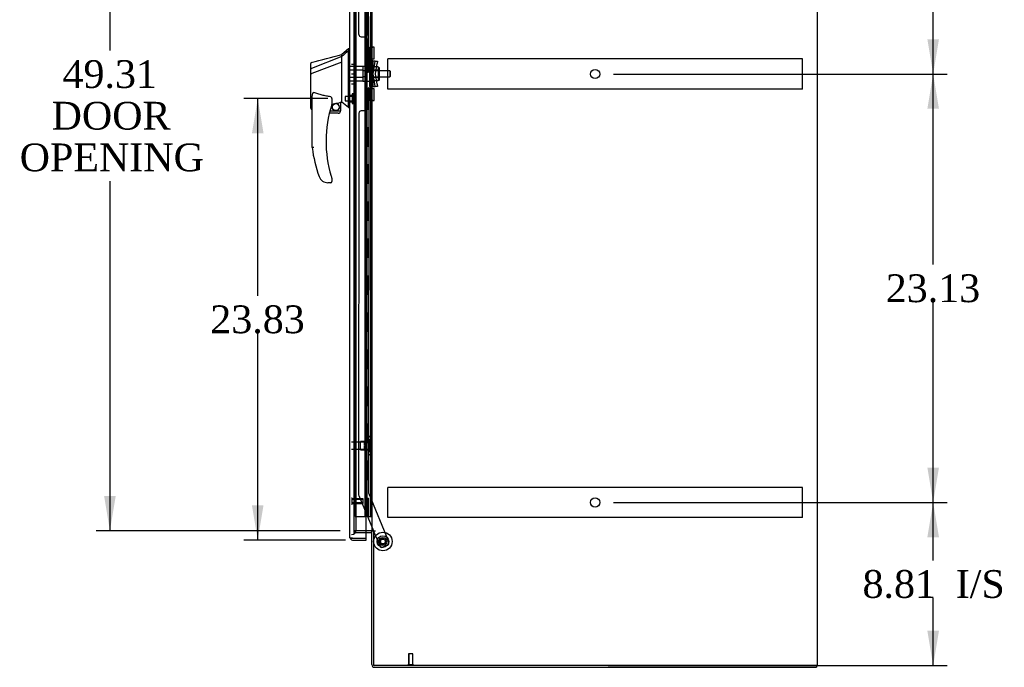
# Model space of a CAD drawing. Header units: inches. Extents: x 1 to 299, y -2 to 199.
# Tile 7 of 10: x 130 to 183, y 68 to 103. Entities that reach past the tile are written whole.
import ezdxf
from ezdxf.enums import TextEntityAlignment as Align
from ezdxf.lldxf.tags import DXFTag

# ---------------------------------------------------------------- set-up
doc = ezdxf.new("R2010")
doc.units = ezdxf.units.IN
doc.header["$MEASUREMENT"] = 0
for name, color, linetype in [('COM53964-2', 7, 'Continuous'), ('COM54746-48', 7, 'Continuous'), ('COM70220', 7, 'Continuous'), ('COM70838', 7, 'Continuous'), ('COM70839-1', 7, 'Continuous'), ('COM71199-7', 7, 'Continuous'), ('COM71209-6', 7, 'Continuous'), ('COM71210-6', 7, 'Continuous'), ('Default', 7, 'Continuous'), ('HAN13068', 7, 'Continuous'), ('HAN13068_NUT', 7, 'Continuous'), ('HAN13068_SCREW', 7, 'Continuous'), ('HAN_NUT', 7, 'Continuous'), ('NTS18147', 7, 'Continuous'), ('ROL87452', 7, 'Continuous'), ('RVT17786', 7, 'Continuous'), ('RVT19000', 7, 'Continuous'), ('SPC87322', 7, 'Continuous'), ('STD26122', 7, 'Continuous'), ('STD26258', 7, 'Continuous'), ('WAF25376', 7, 'Continuous'), ('WAM30038', 7, 'Continuous')]:
    doc.layers.add(name, color=color, linetype=linetype)
doc.styles.add('SEACAD_Times_New_Roman', font='times.ttf')
tags = doc.linetypes.add('HIDDEN2', pattern=[0.1875, 0.125, -0.0625]).pattern_tags.tags
tags[6:7] = [DXFTag(74, 4), DXFTag(75, 0), DXFTag(340, '0'), DXFTag(46, 0.0), DXFTag(50, 0.0), DXFTag(44, 0.0), DXFTag(45, 0.0)]
tags[4:5] = [DXFTag(74, 4), DXFTag(75, 0), DXFTag(340, '0'), DXFTag(46, 0.0), DXFTag(50, 0.0), DXFTag(44, 0.0), DXFTag(45, 0.0)]
doc.dimstyles.new('HAMMOND_(STH_-_300x200)', dxfattribs={"dimtxt": 1.5, "dimasz": 1.875, "dimexe": 0.75, "dimexo": 0.75, "dimgap": 0.375, "dimtad": 0, "dimtih": 1, "dimtoh": 1, "dimzin": 0, "dimdsep": 46, "dimtxsty": 'SEACAD_Times_New_Roman', "dimblk1": '_SE_FILLED', "dimblk2": '_SE_FILLED', "dimsah": 1, "dimcen": 0.75, "dimadec": 0, "dimazin": 0, "dimtfac": 0.8, "dimtofl": 0, "dimtmove": 0, "dimatfit": 3, "dimfxl": 1, "dimtolj": 1, "dimtzin": 0, "dimarcsym": 0})

# ---------------------------------------------------------------- blocks, each defined once
blk = doc.blocks.new('SE3')
at = {"layer": 'COM53964-2', "color": 7, "linetype": 'HIDDEN2'}
for p, q in [((149.54, 100.77), (149.54, 100.908)), ((171.915, 100.908), (149.54, 100.908)), ((149.54, 99.421), (149.54, 100.77)), ((171.915, 100.77), (171.915, 100.908)), ((171.915, 99.421), (171.915, 100.77)), ((149.54, 99.283), (149.54, 99.421)), ((171.915, 99.283), (171.915, 99.421)), ((171.915, 99.283), (149.54, 99.283)), ((149.54, 77.64), (149.54, 77.778)), ((171.915, 77.778), (149.54, 77.778)), ((149.54, 76.291), (149.54, 77.64)), ((171.915, 77.64), (171.915, 77.778)), ((171.915, 76.291), (171.915, 77.64)), ((149.54, 76.153), (149.54, 76.291)), ((171.915, 76.153), (149.54, 76.153)), ((171.915, 76.153), (171.915, 76.291))]:
    blk.add_line(p, q, dxfattribs=at)
for centre in [(160.728, 100.095), (160.728, 76.965)]:
    blk.add_circle(centre, 0.25, dxfattribs=at)
at = {"layer": 'COM54746-48', "color": 7, "linetype": 'HIDDEN2'}
for p, q in [((147.778, 76.203), (147.778, 124.203)), ((148.327, 76.203), (148.327, 124.203)), ((148.332, 124.212), (148.332, 76.203)), ((148.432, 76.203), (148.432, 124.212)), ((148.618, 76.203), (148.618, 124.203)), ((148.372, 102.203), (148.372, 103.203)), ((148.469, 102.203), (148.469, 103.203)), ((148.494, 103.203), (148.494, 102.203)), ((148.499, 102.203), (148.499, 103.203)), ((148.327, 102.203), (148.382, 102.203)), ((148.372, 102.203), (148.499, 102.203)), ((148.382, 101.203), (148.382, 102.203)), ((148.424, 101.203), (148.424, 102.203)), ((148.327, 101.203), (148.382, 101.203)), ((148.372, 101.203), (148.499, 101.203)), ((148.372, 100.203), (148.372, 101.203)), ((148.469, 100.203), (148.469, 101.203)), ((148.494, 101.203), (148.494, 100.203)), ((148.499, 100.203), (148.499, 101.203)), ((148.327, 100.203), (148.382, 100.203)), ((148.372, 100.203), (148.499, 100.203)), ((148.382, 99.203), (148.382, 100.203)), ((148.424, 99.203), (148.424, 100.203)), ((148.327, 99.203), (148.382, 99.203)), ((148.372, 99.203), (148.499, 99.203)), ((148.372, 98.203), (148.372, 99.203)), ((148.469, 98.203), (148.469, 99.203)), ((148.494, 99.203), (148.494, 98.203)), ((148.499, 98.203), (148.499, 99.203)), ((148.327, 98.203), (148.382, 98.203)), ((148.372, 98.203), (148.499, 98.203)), ((148.382, 97.203), (148.382, 98.203)), ((148.424, 97.203), (148.424, 98.203)), ((148.327, 97.203), (148.382, 97.203)), ((148.372, 97.203), (148.499, 97.203)), ((148.372, 96.203), (148.372, 97.203)), ((148.469, 96.203), (148.469, 97.203)), ((148.494, 97.203), (148.494, 96.203)), ((148.499, 96.203), (148.499, 97.203)), ((148.327, 96.203), (148.382, 96.203)), ((148.372, 96.203), (148.499, 96.203)), ((148.382, 95.203), (148.382, 96.203)), ((148.424, 95.203), (148.424, 96.203)), ((148.327, 95.203), (148.382, 95.203)), ((148.372, 95.203), (148.499, 95.203)), ((148.372, 94.203), (148.372, 95.203)), ((148.469, 94.203), (148.469, 95.203)), ((148.494, 95.203), (148.494, 94.203)), ((148.499, 94.203), (148.499, 95.203)), ((148.327, 94.203), (148.382, 94.203)), ((148.372, 94.203), (148.499, 94.203)), ((148.382, 93.203), (148.382, 94.203)), ((148.424, 93.203), (148.424, 94.203)), ((148.327, 93.203), (148.382, 93.203)), ((148.372, 93.203), (148.499, 93.203)), ((148.372, 92.203), (148.372, 93.203)), ((148.469, 92.203), (148.469, 93.203)), ((148.494, 93.203), (148.494, 92.203)), ((148.499, 92.203), (148.499, 93.203)), ((148.327, 92.203), (148.382, 92.203)), ((148.372, 92.203), (148.499, 92.203)), ((148.382, 91.203), (148.382, 92.203)), ((148.424, 91.203), (148.424, 92.203)), ((148.327, 91.203), (148.382, 91.203)), ((148.372, 91.203), (148.499, 91.203)), ((148.372, 90.203), (148.372, 91.203)), ((148.469, 90.203), (148.469, 91.203)), ((148.494, 91.203), (148.494, 90.203)), ((148.499, 90.203), (148.499, 91.203)), ((148.327, 90.203), (148.382, 90.203)), ((148.372, 90.203), (148.499, 90.203)), ((148.382, 89.203), (148.382, 90.203)), ((148.424, 89.203), (148.424, 90.203)), ((148.327, 89.203), (148.382, 89.203)), ((148.372, 89.203), (148.499, 89.203)), ((148.372, 88.203), (148.372, 89.203)), ((148.469, 88.203), (148.469, 89.203)), ((148.494, 89.203), (148.494, 88.203)), ((148.499, 88.203), (148.499, 89.203)), ((148.327, 88.203), (148.382, 88.203)), ((148.372, 88.203), (148.499, 88.203)), ((148.382, 87.203), (148.382, 88.203)), ((148.424, 87.203), (148.424, 88.203)), ((148.327, 87.203), (148.382, 87.203)), ((148.372, 87.203), (148.499, 87.203)), ((148.372, 86.203), (148.372, 87.203)), ((148.469, 86.203), (148.469, 87.203)), ((148.494, 87.203), (148.494, 86.203)), ((148.499, 86.203), (148.499, 87.203)), ((148.327, 86.203), (148.382, 86.203)), ((148.372, 86.203), (148.499, 86.203)), ((148.382, 85.203), (148.382, 86.203)), ((148.424, 85.203), (148.424, 86.203)), ((148.327, 85.203), (148.382, 85.203)), ((148.372, 85.203), (148.499, 85.203)), ((148.372, 84.203), (148.372, 85.203)), ((148.469, 84.203), (148.469, 85.203)), ((148.494, 85.203), (148.494, 84.203)), ((148.499, 84.203), (148.499, 85.203)), ((148.327, 84.203), (148.382, 84.203)), ((148.372, 84.203), (148.499, 84.203)), ((148.382, 83.203), (148.382, 84.203)), ((148.424, 83.203), (148.424, 84.203)), ((148.327, 83.203), (148.382, 83.203)), ((148.372, 83.203), (148.499, 83.203)), ((148.372, 82.203), (148.372, 83.203)), ((148.469, 82.203), (148.469, 83.203)), ((148.494, 83.203), (148.494, 82.203)), ((148.499, 82.203), (148.499, 83.203)), ((148.327, 82.203), (148.382, 82.203)), ((148.372, 82.203), (148.499, 82.203)), ((148.382, 81.203), (148.382, 82.203)), ((148.424, 81.203), (148.424, 82.203)), ((148.327, 81.203), (148.382, 81.203)), ((148.372, 81.203), (148.499, 81.203)), ((148.372, 80.203), (148.372, 81.203)), ((148.469, 80.203), (148.469, 81.203)), ((148.494, 81.203), (148.494, 80.203)), ((148.499, 80.203), (148.499, 81.203)), ((148.327, 80.203), (148.382, 80.203)), ((148.372, 80.203), (148.499, 80.203)), ((148.382, 79.203), (148.382, 80.203)), ((148.424, 79.203), (148.424, 80.203)), ((148.327, 79.203), (148.382, 79.203)), ((148.372, 79.203), (148.499, 79.203)), ((148.372, 78.203), (148.372, 79.203)), ((148.469, 78.203), (148.469, 79.203)), ((148.494, 79.203), (148.494, 78.203)), ((148.499, 78.203), (148.499, 79.203)), ((148.327, 78.203), (148.382, 78.203)), ((148.372, 78.203), (148.499, 78.203)), ((148.382, 77.203), (148.382, 78.203)), ((148.424, 77.203), (148.424, 78.203)), ((148.327, 77.203), (148.382, 77.203)), ((148.372, 76.203), (148.372, 77.203)), ((148.372, 77.203), (148.499, 77.203)), ((148.469, 76.203), (148.469, 77.203)), ((148.494, 77.203), (148.494, 76.203)), ((148.499, 76.203), (148.499, 77.203)), ((147.778, 76.203), (148.302, 76.203)), ((148.302, 76.203), (148.327, 76.203)), ((148.327, 76.203), (148.332, 76.203)), ((148.372, 76.203), (148.332, 76.203)), ((148.494, 76.203), (148.372, 76.203)), ((148.494, 76.203), (148.618, 76.203)), ((148.618, 76.203), (148.68, 76.203))]:
    blk.add_line(p, q, dxfattribs=at)
at = {"layer": 'COM70220', "color": 7, "linetype": 'HIDDEN2'}
for p, q in [((147.838, 75.737), (147.838, 124.669)), ((147.838, 75.487), (147.838, 75.737))]:
    blk.add_line(p, q, dxfattribs=at)
blk.add_arc((147.588, 75.487), 0.25, 270, 0, dxfattribs=at)
at = {"layer": 'COM70838', "color": 7, "linetype": 'HIDDEN2'}
for p, q in [((148.57, 101.504), (148.57, 101.54)), ((148.57, 101.54), (148.695, 101.54)), ((148.57, 101.504), (148.57, 100.79)), ((148.695, 101.54), (148.695, 101.504)), ((148.695, 100.845), (148.695, 101.504)), ((148.57, 99.415), (148.57, 100.79)), ((148.57, 100.79), (148.628, 100.79)), ((148.628, 99.415), (148.628, 100.79)), ((148.628, 100.79), (148.753, 100.79)), ((148.753, 99.415), (148.753, 100.79)), ((148.856, 100.79), (148.753, 100.79)), ((148.756, 100.103), (148.838, 100.665)), ((148.838, 100.665), (148.856, 100.79)), ((148.856, 100.79), (148.982, 100.79)), ((148.882, 100.103), (148.964, 100.665)), ((148.982, 100.79), (148.964, 100.665)), ((148.838, 99.54), (148.756, 100.103)), ((148.964, 99.54), (148.882, 100.103)), ((148.628, 99.415), (148.57, 99.415)), ((148.57, 99.415), (148.57, 98.702)), ((148.753, 99.415), (148.628, 99.415)), ((148.695, 98.702), (148.695, 99.388)), ((148.753, 99.415), (148.856, 99.415)), ((148.856, 99.415), (148.838, 99.54)), ((148.982, 99.415), (148.856, 99.415)), ((148.964, 99.54), (148.982, 99.415)), ((148.57, 98.665), (148.57, 98.702)), ((148.695, 98.665), (148.57, 98.665)), ((148.695, 98.702), (148.695, 98.665))]:
    blk.add_line(p, q, dxfattribs=at)
for centre, start, end in [((148.812, 100.845), 180, 208.0398), ((148.812, 99.388), 166.4554, 180)]:
    blk.add_arc(centre, 0.117, start, end, dxfattribs=at)
at = {"layer": 'COM70839-1', "color": 7, "linetype": 'HIDDEN2'}
for p, q in [((147.977, 102.228), (147.965, 122.81)), ((148.509, 100.853), (148.496, 122.73)), ((148.102, 102.103), (148.313, 102.103)), ((148.438, 101.978), (148.439, 100.965)), ((148.439, 99.24), (148.438, 98.227)), ((148.509, 99.352), (148.496, 77.476)), ((147.977, 97.977), (147.965, 77.395)), ((148.313, 98.102), (148.102, 98.102)), ((147.974, 77.347), (148.764, 75.439)), ((148.496, 77.476), (149.595, 74.819)), ((148.776, 75.409), (149.104, 74.616)), ((149.527, 74.656), (149.267, 74.548))]:
    blk.add_line(p, q, dxfattribs=at)
at = {"layer": 'COM70839-1', "color": 7, "linetype": 'Continuous'}
blk.add_line((148.764, 75.439), (148.776, 75.409), dxfattribs=at)
at = {"layer": 'COM70839-1', "color": 7, "linetype": 'HIDDEN2'}
blk.add_circle((149.275, 74.856), 0.129, dxfattribs=at)
for centre, start, end in [((148.102, 102.228), 180.0343, 270.0343), ((148.313, 101.978), 0.0343, 90.0343), ((148.564, 100.965), 180.0343, 243.9305), ((148.564, 99.24), 116.0695, 179.9657), ((148.102, 97.977), 89.9657, 179.9657), ((148.313, 98.227), 269.9657, 359.9657), ((148.09, 77.395), 179.9657, 202.4777), ((149.22, 74.664), 202.4777, 292.4777), ((149.479, 74.771), 292.4777, 22.4777)]:
    blk.add_arc(centre, 0.125, start, end, dxfattribs=at)
at = {"layer": 'COM71199-7', "color": 7, "linetype": 'Continuous'}
for p, q in [((147.493, 75.08), (147.493, 125.326)), ((148.368, 75.032), (148.368, 125.374)), ((147.493, 75.08), (147.493, 75.079)), ((147.493, 75.08), (147.493, 75.08)), ((147.574, 75.032), (147.523, 74.993)), ((147.636, 75.032), (147.523, 75.032)), ((147.574, 75.032), (147.636, 75.032)), ((147.636, 75.032), (147.636, 75.032)), ((147.636, 75.032), (148.368, 75.032)), ((147.636, 75.032), (148.368, 75.032)), ((147.636, 74.937), (148.368, 74.937)), ((148.368, 74.937), (148.368, 75.032))]:
    blk.add_line(p, q, dxfattribs=at)
for start, end in [(180, 180.0762), (180.1561, 217.5036), (217.5036, 270)]:
    blk.add_arc((147.636, 75.08), 0.143, start, end, dxfattribs=at)
blk.add_open_spline([(147.523, 75.032), (147.514, 75.04), (147.506, 75.048), (147.499, 75.06), (147.497, 75.064), (147.494, 75.072), (147.494, 75.076), (147.493, 75.08)], degree=3, knots=[0, 0, 0, 0, 0.5, 0.5, 0.75, 0.75, 1, 1, 1, 1], dxfattribs=at)
at = {"layer": 'COM71209-6', "color": 7, "linetype": 'HIDDEN2'}
for p, q in [((147.713, 75.439), (147.713, 75.344)), ((147.713, 75.344), (148.368, 75.344))]:
    blk.add_line(p, q, dxfattribs=at)
at = {"layer": 'COM71209-6', "color": 7, "linetype": 'Continuous'}
for p, q in [((148.368, 75.344), (148.632, 75.344)), ((148.68, 68.207), (148.68, 75.409)), ((148.775, 75.409), (148.68, 75.409)), ((148.823, 68.064), (172.68, 68.064)), ((172.68, 68.159), (172.68, 68.064))]:
    blk.add_line(p, q, dxfattribs=at)
for centre, radius, start, end in [((148.632, 75.296), 0.143, 52.2051, 90), ((148.632, 75.296), 0.048, 0, 90), ((148.823, 68.207), 0.143, 180, 270)]:
    blk.add_arc(centre, radius, start, end, dxfattribs=at)
at = {"layer": 'COM71209-6', "color": 7, "linetype": 'HIDDEN2'}
blk.add_arc((148.823, 68.207), 0.048, 180, 270, dxfattribs=at)
at = {"layer": 'COM71210-6', "color": 7, "linetype": 'Continuous'}
for p, q in [((172.74, 68.159), (172.74, 128.029)), ((148.68, 124.749), (148.68, 75.439)), ((148.632, 75.439), (148.368, 75.439)), ((148.68, 75.439), (148.632, 75.439)), ((148.68, 75.439), (148.823, 75.439)), ((148.853, 75.409), (148.775, 75.409)), ((148.775, 75.409), (148.775, 68.159)), ((148.823, 75.439), (148.853, 75.439)), ((148.853, 75.439), (148.853, 75.409)), ((172.597, 68.159), (148.775, 68.159)), ((172.74, 68.159), (172.597, 68.159))]:
    blk.add_line(p, q, dxfattribs=at)
at = {"layer": 'COM71210-6', "color": 7, "linetype": 'HIDDEN2'}
for p in [(147.713, 124.749), (148.368, 75.439)]:
    blk.add_line(p, (147.713, 75.439), dxfattribs=at)
at = {"layer": 'HAN13068', "color": 7, "linetype": 'Continuous'}
for p, q in [((147.058, 101.04), (145.423, 100.385)), ((147.413, 101.453), (147.058, 101.153)), ((147.058, 101.04), (147.058, 101.153)), ((147.058, 100.894), (147.058, 101.04)), ((147.493, 101.453), (147.41, 101.453)), ((147.413, 101.453), (147.413, 101.351)), ((147.413, 101.291), (147.413, 101.351)), ((147.413, 101.205), (147.413, 101.291)), ((147.413, 98.715), (147.413, 101.205)), ((145.378, 100.36), (145.378, 100.657)), ((147.058, 100.727), (145.435, 100.124)), ((147.058, 100.8), (147.058, 100.894)), ((147.058, 100.727), (147.058, 100.8)), ((147.058, 98.842), (147.058, 100.727)), ((145.378, 100.381), (145.378, 100.403)), ((145.378, 100.125), (145.378, 100.36)), ((145.378, 98.253), (145.378, 100.125)), ((145.433, 100.123), (145.435, 100.124)), ((147.058, 98.695), (147.058, 98.842)), ((145.458, 96.12), (145.458, 98.79)), ((146.518, 98.71), (146.518, 98.446)), ((146.518, 98.46), (146.646, 98.49)), ((146.729, 98.509), (146.963, 98.564)), ((146.993, 98.567), (146.993, 98.568)), ((146.993, 98.568), (146.993, 98.103)), ((146.994, 98.567), (147.058, 98.583)), ((147.058, 98.583), (147.058, 98.695)), ((147.413, 98.31), (147.413, 98.715)), ((147.413, 98.284), (147.413, 98.31)), ((145.453, 98.195), (145.458, 98.196)), ((146.868, 97.978), (146.388, 97.978)), ((146.42, 98.103), (146.993, 98.103)), ((147.413, 98.283), (147.493, 98.283)), ((146.021, 94.318), (146.02, 94.316)), ((146.458, 94.228), (146.304, 94.228)), ((146.518, 94.466), (146.518, 94.288))]:
    blk.add_line(p, q, dxfattribs=at)
at = {"layer": 'HAN13068', "color": 7, "linetype": 'HIDDEN2'}
for p, q in [((148.195, 100.498), (147.493, 100.498)), ((148.195, 100.498), (148.195, 100.302)), ((148.195, 100.302), (147.493, 100.302)), ((148.195, 100.302), (148.195, 99.903)), ((148.32, 100.263), (148.195, 100.263)), ((148.32, 99.943), (148.195, 99.943)), ((148.32, 100.263), (148.32, 100.103)), ((148.32, 100.103), (148.32, 99.943)), ((149.655, 100.263), (148.695, 100.263)), ((148.695, 99.943), (149.655, 99.943)), ((149.655, 100.263), (149.655, 99.943)), ((149.685, 100.233), (149.655, 100.263)), ((149.655, 99.943), (149.685, 99.973)), ((149.685, 99.973), (149.685, 100.233)), ((148.195, 99.903), (147.493, 99.903)), ((148.195, 99.707), (147.493, 99.707)), ((148.195, 99.903), (148.195, 99.707)), ((147.618, 98.927), (147.493, 98.927)), ((147.493, 98.602), (147.618, 98.602))]:
    blk.add_line(p, q, dxfattribs=at)
at = {"layer": 'HAN13068', "color": 7, "linetype": 'Continuous'}
blk.add_circle((146.732, 98.307), 0.188, dxfattribs=at)
for centre, radius, start, end in [((-158.862, 1239.836), 1179.062, 284.955175, 285.038073), ((145.438, 100.657), 0.06, 105.824, 180.0002), ((145.423, 100.484), 0.361, 262.9065, 271.5232), ((152.622, 96.456), 6.417, 162.105, 197.0102), ((146.458, 98.446), 0.06, 342.105, 0), ((146.732, 98.307), 0.202, 115.2676, 90.8956), ((146.47, 99.434), 0.961, 280.5316, 285.6316), ((110.647, 55.136), 56.686, 49.5649, 50.0347), ((146.868, 98.103), 0.125, 270, 310.5358), ((146.868, 98.103), 0.125, 310.5358, 346.1135), ((146.868, 98.103), 0.125, 346.1135, 360), ((152.799, 97.055), 7.4, 187.261, 199.7146), ((146.304, 94.728), 0.5, 199.7146, 235.4377), ((146.304, 94.728), 0.5, 235.4377, 270), ((146.458, 94.288), 0.06, 270, 0), ((146.458, 94.466), 0.06, 0, 17.895)]:
    blk.add_arc(centre, radius, start, end, dxfattribs=at)
blk.add_ellipse((145.438, 98.253), major_axis=(0.06, 0), ratio=0.999979, start_param=3.141468, end_param=4.950188, dxfattribs=at)
blk.add_open_spline([(147.413, 101.351), (147.295, 101.247), (147.177, 101.144), (147.058, 101.04)], degree=3, dxfattribs=at)
for points, knots in [([(145.423, 100.385), (145.41, 100.383), (145.399, 100.38), (145.383, 100.371), (145.378, 100.365), (145.378, 100.36)], [0, 0, 0, 0, 0.5, 0.5, 1, 1, 1, 1]), ([(145.458, 98.79), (145.458, 98.848), (145.462, 98.905), (145.477, 98.991), (145.483, 99.019), (145.498, 99.06), (145.504, 99.073), (145.516, 99.091), (145.521, 99.097), (145.533, 99.105), (145.541, 99.106), (145.548, 99.103)], [0, 0, 0, 0, 0.5, 0.5, 0.75, 0.75, 0.875, 0.875, 0.9375, 0.9375, 1, 1, 1, 1]), ([(146.458, 98.865), (146.38, 98.875), (146.303, 98.888), (146.148, 98.917), (146.071, 98.935), (145.919, 98.974), (145.844, 98.996), (145.695, 99.046), (145.621, 99.073), (145.548, 99.103)], [0, 0, 0, 0, 0.25, 0.25, 0.5, 0.5, 0.75, 0.75, 1, 1, 1, 1]), ([(146.458, 98.865), (146.462, 98.864), (146.466, 98.862), (146.473, 98.858), (146.475, 98.856), (146.483, 98.848), (146.488, 98.841), (146.495, 98.828), (146.498, 98.822), (146.503, 98.808), (146.505, 98.801), (146.511, 98.781), (146.514, 98.767), (146.517, 98.745), (146.517, 98.738), (146.518, 98.724), (146.518, 98.717), (146.518, 98.71)], [0, 0, 0, 0, 0.0625, 0.0625, 0.125, 0.125, 0.25, 0.25, 0.375, 0.375, 0.5, 0.5, 0.75, 0.75, 0.875, 0.875, 1, 1, 1, 1]), ([(146.963, 98.564), (146.967, 98.565), (146.971, 98.566), (146.978, 98.567), (146.982, 98.567), (146.99, 98.568), (146.993, 98.568), (146.993, 98.568)], [0, 0, 0, 0, 0.25, 0.25, 0.5, 0.5, 1, 1, 1, 1]), ([(145.548, 96.126), (145.543, 96.125), (145.537, 96.125), (145.525, 96.124), (145.519, 96.124), (145.503, 96.123), (145.493, 96.122), (145.481, 96.121), (145.477, 96.121), (145.47, 96.121), (145.468, 96.121), (145.463, 96.12), (145.461, 96.12), (145.459, 96.12), (145.458, 96.12), (145.458, 96.12)], [0, 0, 0, 0, 0.125, 0.125, 0.25, 0.25, 0.5, 0.5, 0.625, 0.625, 0.75, 0.75, 0.875, 0.875, 1, 1, 1, 1]), ([(146.486, 94.579), (146.491, 94.561), (146.497, 94.544), (146.505, 94.519), (146.507, 94.51), (146.511, 94.498), (146.512, 94.494), (146.514, 94.489), (146.514, 94.488), (146.515, 94.485), (146.516, 94.484), (146.516, 94.484)], [0, 0, 0, 0, 0.5, 0.5, 0.75, 0.75, 0.875, 0.875, 0.9375, 0.9375, 1, 1, 1, 1])]:
    blk.add_open_spline(points, degree=3, knots=knots, dxfattribs=at)
at = {"layer": 'HAN13068_NUT', "color": 7, "linetype": 'HIDDEN2'}
for p, q in [((149.02, 100.487), (148.695, 100.487)), ((149.02, 100.487), (149.02, 100.391)), ((149.07, 100.435), (149.02, 100.435)), ((149.02, 100.295), (148.695, 100.295)), ((149.02, 99.911), (148.695, 99.911)), ((149.02, 100.391), (149.02, 100.295)), ((149.02, 100.295), (149.02, 100.103)), ((149.02, 100.103), (149.02, 99.911)), ((149.02, 99.911), (149.02, 99.815)), ((149.1, 99.8), (149.1, 100.405)), ((149.02, 99.719), (148.695, 99.719)), ((149.02, 99.815), (149.02, 99.719)), ((149.02, 99.77), (149.07, 99.77))]:
    blk.add_line(p, q, dxfattribs=at)
for centre, start, end in [((149.07, 100.405), 0, 90), ((149.07, 99.8), 270, 0)]:
    blk.add_arc(centre, 0.03, start, end, dxfattribs=at)
at = {"layer": 'HAN13068_SCREW', "color": 7, "linetype": 'HIDDEN2'}
for p, q in [((147.243, 98.881), (147.243, 98.649)), ((147.618, 98.881), (147.243, 98.881)), ((147.618, 99.027), (147.618, 98.502)), ((147.688, 99.027), (147.618, 99.027)), ((147.688, 99.027), (147.688, 98.502)), ((147.825, 98.957), (147.688, 98.957)), ((147.825, 98.765), (147.825, 98.957)), ((147.243, 98.649), (147.618, 98.649)), ((147.618, 98.502), (147.688, 98.502)), ((147.825, 98.765), (147.688, 98.765)), ((147.825, 98.572), (147.688, 98.572)), ((147.825, 98.572), (147.825, 98.765))]:
    blk.add_line(p, q, dxfattribs=at)
at = {"layer": 'HAN_NUT', "color": 7, "linetype": 'HIDDEN2'}
for p, q in [((147.588, 100.633), (147.803, 100.633)), ((147.803, 100.103), (147.803, 100.633)), ((147.588, 100.103), (147.803, 100.103)), ((147.803, 99.573), (147.803, 100.103)), ((147.588, 99.573), (147.803, 99.573))]:
    blk.add_line(p, q, dxfattribs=at)
at = {"layer": 'NTS18147', "color": 7, "linetype": 'HIDDEN2'}
for p, q in [((148.06, 79.812), (148.06, 80.252)), ((148.497, 80.252), (148.06, 80.252)), ((148.497, 80.527), (148.497, 80.532)), ((148.56, 80.532), (148.497, 80.532)), ((148.497, 80.527), (148.497, 80.338)), ((148.497, 80.527), (148.56, 80.527)), ((148.497, 80.338), (148.497, 80.22)), ((148.56, 80.338), (148.497, 80.338)), ((148.56, 80.527), (148.56, 80.532)), ((148.56, 80.22), (148.56, 80.338)), ((148.622, 80.378), (148.622, 80.433)), ((148.06, 79.812), (148.497, 79.812)), ((148.497, 80.22), (148.497, 79.843)), ((148.497, 80.22), (148.56, 80.22)), ((148.497, 79.843), (148.497, 79.725)), ((148.56, 79.843), (148.497, 79.843)), ((148.497, 79.725), (148.497, 79.536)), ((148.497, 79.725), (148.56, 79.725)), ((148.56, 79.725), (148.56, 79.843)), ((148.497, 79.536), (148.497, 79.532)), ((148.56, 79.536), (148.497, 79.536)), ((148.497, 79.532), (148.56, 79.532)), ((148.56, 79.536), (148.56, 79.532)), ((148.622, 79.631), (148.622, 79.685))]:
    blk.add_line(p, q, dxfattribs=at)
blk.add_arc((148.304, 80.032), 0.318, 323.6338, 36.3662, dxfattribs=at)
for centre, start_param, end_param in [((148.304, 80.433), 2.506883, 3.776302), ((148.304, 80.378), 2.506883, 3.141593), ((148.304, 79.685), 3.141593, 3.776302), ((148.304, 79.631), 2.506883, 3.776302)]:
    blk.add_ellipse(centre, major_axis=(-0.318, 0), ratio=0.5, start_param=start_param, end_param=end_param, dxfattribs=at)
at = {"layer": 'ROL87452', "color": 7, "linetype": 'HIDDEN2'}
for radius in [0.5, 0.206]:
    blk.add_circle((149.275, 74.856), radius, dxfattribs=at)
at = {"layer": 'RVT17786', "color": 7, "linetype": 'HIDDEN2'}
blk.add_circle((149.275, 74.856), 0.217, dxfattribs=at)
at = {"layer": 'RVT19000', "color": 7, "linetype": 'HIDDEN2'}
for p, q in [((148.695, 101.54), (148.695, 101.541)), ((148.808, 101.541), (148.695, 101.541)), ((148.808, 100.916), (148.808, 101.541)), ((148.358, 101.088), (148.358, 101.369)), ((148.57, 101.369), (148.358, 101.369)), ((148.358, 101.088), (148.57, 101.088)), ((148.695, 101.423), (148.57, 101.423)), ((148.57, 101.033), (148.695, 101.033)), ((148.695, 100.916), (148.808, 100.916)), ((148.358, 98.837), (148.358, 99.118)), ((148.57, 99.118), (148.358, 99.118)), ((148.695, 99.172), (148.57, 99.172)), ((148.808, 99.29), (148.695, 99.29)), ((148.808, 98.665), (148.808, 99.29)), ((148.358, 98.837), (148.57, 98.837)), ((148.57, 98.782), (148.695, 98.782)), ((148.695, 98.665), (148.695, 98.665)), ((148.695, 98.665), (148.808, 98.665))]:
    blk.add_line(p, q, dxfattribs=at)
at = {"layer": 'SPC87322', "color": 7, "linetype": 'HIDDEN2'}
for p, q in [((148.57, 100.495), (148.195, 100.495)), ((148.695, 100.34), (148.57, 100.34)), ((148.695, 100.33), (148.57, 100.33)), ((148.195, 99.71), (148.57, 99.71)), ((148.695, 99.875), (148.57, 99.875)), ((148.695, 99.865), (148.57, 99.865))]:
    blk.add_line(p, q, dxfattribs=at)
at = {"layer": 'STD26122', "color": 7, "linetype": 'HIDDEN2'}
for p, q in [((148.553, 80.217), (147.588, 80.217)), ((147.588, 79.847), (148.553, 79.847)), ((148.553, 80.217), (148.553, 79.847)), ((148.588, 80.182), (148.553, 80.217)), ((148.553, 79.847), (148.588, 79.882)), ((148.588, 79.882), (148.588, 80.182))]:
    blk.add_line(p, q, dxfattribs=at)
at = {"layer": 'STD26258', "color": 7, "linetype": 'HIDDEN2'}
for p, q in [((147.62, 77.188), (147.588, 77.188)), ((147.62, 76.875), (147.62, 77.188)), ((148.213, 77.157), (147.62, 77.157)), ((148.213, 77.126), (147.62, 77.126)), ((148.213, 76.907), (148.213, 77.157)), ((147.588, 76.875), (147.62, 76.875)), ((148.213, 76.937), (147.62, 76.937)), ((147.62, 76.907), (148.213, 76.907)), ((150.9, 68.784), (150.65, 68.784)), ((150.65, 68.784), (150.65, 68.19)), ((150.681, 68.784), (150.681, 68.19)), ((150.87, 68.784), (150.87, 68.19)), ((150.9, 68.19), (150.9, 68.784)), ((150.932, 68.19), (150.619, 68.19)), ((150.619, 68.19), (150.619, 68.159)), ((150.932, 68.159), (150.932, 68.19))]:
    blk.add_line(p, q, dxfattribs=at)
at = {"layer": 'WAF25376', "color": 7, "linetype": 'HIDDEN2'}
for radius in [0.315, 0.14]:
    blk.add_circle((149.275, 74.856), radius, dxfattribs=at)
at = {"layer": 'WAM30038', "color": 7, "linetype": 'HIDDEN2'}
for p, q in [((148.284, 80.205), (148.284, 80.26)), ((148.348, 80.407), (148.348, 79.657)), ((148.372, 80.407), (148.348, 80.407)), ((148.372, 80.407), (148.372, 79.657)), ((148.329, 80.234), (148.284, 80.205)), ((148.284, 80.181), (148.329, 80.209)), ((148.284, 80.205), (148.3, 80.193)), ((148.284, 80.049), (148.284, 80.181)), ((148.329, 80.049), (148.284, 80.049)), ((148.284, 79.883), (148.284, 80.014)), ((148.284, 80.014), (148.329, 80.014)), ((148.329, 79.854), (148.284, 79.883)), ((148.3, 79.871), (148.284, 79.858)), ((148.284, 79.803), (148.284, 79.858)), ((148.284, 79.858), (148.329, 79.83)), ((148.3, 80.193), (148.339, 80.217)), ((148.339, 79.846), (148.3, 79.871)), ((148.348, 79.657), (148.372, 79.657))]:
    blk.add_line(p, q, dxfattribs=at)
for centre, radius, start, end in [((147.764, 80.935), 0.85, 311.7058, 313.4493), ((148.33, 80.031), 0.0181, 1.7718, 93.073), ((148.33, 80.032), 0.0182, 267.1609, 357.9942), ((147.761, 79.126), 0.854, 46.5547, 48.2901)]:
    blk.add_arc(centre, radius, start, end, dxfattribs=at)
for points, knots in [([(148.284, 80.26), (148.297, 80.271), (148.31, 80.283), (148.323, 80.294), (148.325, 80.296), (148.327, 80.298), (148.329, 80.3)], [0, 0, 0, 0, 0.858552, 0.858552, 0.858552, 1, 1, 1, 1]), ([(148.329, 79.763), (148.327, 79.765), (148.325, 79.767), (148.323, 79.769), (148.31, 79.781), (148.297, 79.792), (148.284, 79.803)], [0, 0, 0, 0, 0.141448, 0.141448, 0.141448, 1, 1, 1, 1]), ([(148.343, 80.239), (148.342, 80.239), (148.342, 80.239), (148.338, 80.238), (148.333, 80.236), (148.329, 80.234)], [0.4389304, 0.4389304, 0.4389304, 0.4389304, 0.5, 0.5, 1, 1, 1, 1]), ([(148.329, 80.209), (148.331, 80.21), (148.333, 80.212), (148.337, 80.215), (148.339, 80.218), (148.343, 80.222), (148.345, 80.224), (148.347, 80.229), (148.348, 80.232), (148.348, 80.234)], [0, 0, 0, 0, 0.25, 0.25, 0.5, 0.5, 0.75, 0.75, 1, 1, 1, 1]), ([(148.348, 79.83), (148.348, 79.832), (148.347, 79.834), (148.345, 79.839), (148.343, 79.842), (148.338, 79.848), (148.333, 79.852), (148.329, 79.854)], [0, 0, 0, 0, 0.25, 0.25, 0.5, 0.5, 1, 1, 1, 1]), ([(148.329, 79.83), (148.331, 79.828), (148.333, 79.827), (148.337, 79.825), (148.339, 79.825), (148.342, 79.825), (148.342, 79.825), (148.343, 79.825)], [0, 0, 0, 0, 0.25, 0.25, 0.5, 0.5, 0.5626015, 0.5626015, 0.5626015, 0.5626015])]:
    blk.add_open_spline(points, degree=3, knots=knots, dxfattribs=at)
blk = doc.blocks.new('DMBLK5155')
at = {"layer": 'Default', "linetype": 'Continuous'}
for points in [[(179.286, 75.09), (178.974, 76.965), (178.661, 75.09)], [(179.286, 70.034), (178.661, 70.034), (178.974, 68.159)]]:
    blk.add_hatch(color=7, dxfattribs=at).paths.add_polyline_path(points)
at = {"layer": 'Default', "color": 7, "linetype": 'Continuous'}
for p, q in [((161.728, 76.965), (179.724, 76.965)), ((178.974, 73.837), (178.974, 76.965)), ((178.974, 68.159), (178.974, 71.812)), ((161.436, 68.159), (179.724, 68.159))]:
    blk.add_line(p, q, dxfattribs=at)
at = {"layer": 'Default', "color": 7, "linetype": 'Continuous', "style": 'SEACAD_Times_New_Roman'}
for s, p in [('8.81', (175.161, 73.312)), ('I/S', (180.192, 73.312))]:
    blk.add_text(s, height=1.5, dxfattribs=at).set_placement(p, align=Align.TOP_LEFT)
blk = doc.blocks.new('_SE_FILLED')
at = {"color": 0}
blk.add_line((0, 0), (-1, 0), dxfattribs=at)
blk.add_solid([(0, 0), (-1, -0.1665), (-1, 0.1665), (0, 0)], dxfattribs=at)
blk = doc.blocks.new('DMBLK5156')
at = {"layer": 'Default', "linetype": 'Continuous'}
for points in [[(179.286, 98.22), (178.974, 100.095), (178.661, 98.22)], [(179.286, 78.84), (178.661, 78.84), (178.974, 76.965)]]:
    blk.add_hatch(color=7, dxfattribs=at).paths.add_polyline_path(points)
at = {"layer": 'Default', "color": 7, "linetype": 'Continuous'}
for p, q in [((161.728, 100.095), (179.724, 100.095)), ((178.974, 89.805), (178.974, 100.095)), ((178.974, 76.965), (178.974, 87.78)), ((161.728, 76.965), (179.724, 76.965))]:
    blk.add_line(p, q, dxfattribs=at)
at = {"layer": 'Default', "color": 7, "linetype": 'Continuous', "style": 'SEACAD_Times_New_Roman'}
blk.add_text('23.13', height=1.5, dxfattribs=at).set_placement((176.415, 89.28), align=Align.TOP_LEFT)
blk = doc.blocks.new('DMBLK5157')
at = {"layer": 'Default', "linetype": 'Continuous'}
for points in [[(179.286, 121.35), (178.974, 123.225), (178.661, 121.35)], [(179.286, 101.97), (178.661, 101.97), (178.974, 100.095)]]:
    blk.add_hatch(color=7, dxfattribs=at).paths.add_polyline_path(points)
at = {"layer": 'Default', "color": 7, "linetype": 'Continuous'}
for p, q in [((161.728, 123.225), (179.724, 123.225)), ((178.974, 112.935), (178.974, 123.225)), ((178.974, 100.095), (178.974, 110.91)), ((161.728, 100.095), (179.724, 100.095))]:
    blk.add_line(p, q, dxfattribs=at)
at = {"layer": 'Default', "color": 7, "linetype": 'Continuous', "style": 'SEACAD_Times_New_Roman'}
blk.add_text('23.13', height=1.5, dxfattribs=at).set_placement((176.415, 112.41), align=Align.TOP_LEFT)
blk = doc.blocks.new('DMBLK5173')
at = {"layer": 'Default', "linetype": 'Continuous'}
for points in [[(134.23, 122.874), (134.855, 122.874), (134.543, 124.749)], [(134.23, 77.314), (134.543, 75.439), (134.855, 77.314)]]:
    blk.add_hatch(color=7, dxfattribs=at).paths.add_polyline_path(points)
at = {"layer": 'Default', "color": 7, "linetype": 'Continuous'}
for p, q in [((146.963, 124.749), (133.793, 124.749)), ((134.543, 124.749), (134.543, 101.369)), ((134.543, 94.319), (134.543, 75.439)), ((146.963, 75.439), (133.793, 75.439))]:
    blk.add_line(p, q, dxfattribs=at)
at = {"layer": 'Default', "color": 7, "linetype": 'Continuous', "style": 'SEACAD_Times_New_Roman'}
for s, p in [('49.31', (131.984, 100.844)), ('DOOR', (131.397, 98.594)), ('OPENING', (129.673, 96.344))]:
    blk.add_text(s, height=1.5, dxfattribs=at).set_placement(p, align=Align.TOP_LEFT)
blk = doc.blocks.new('DMBLK5174')
at = {"layer": 'Default', "linetype": 'Continuous'}
for points in [[(142.208, 96.894), (142.833, 96.894), (142.521, 98.769)], [(142.208, 76.812), (142.521, 74.937), (142.833, 76.812)]]:
    blk.add_hatch(color=7, dxfattribs=at).paths.add_polyline_path(points)
at = {"layer": 'Default', "color": 7, "linetype": 'Continuous'}
for p, q in [((146.308, 98.769), (141.771, 98.769)), ((142.521, 88.128), (142.521, 98.769)), ((142.521, 74.937), (142.521, 86.103)), ((147.252, 74.937), (141.771, 74.937))]:
    blk.add_line(p, q, dxfattribs=at)
at = {"layer": 'Default', "color": 7, "linetype": 'Continuous', "style": 'SEACAD_Times_New_Roman'}
blk.add_text('23.83', height=1.5, dxfattribs=at).set_placement((139.961, 87.603), align=Align.TOP_LEFT)

msp = doc.modelspace()

# ---------------------------------------------------------------- block references
at = {"layer": 'Default'}
msp.add_blockref('SE3', (0, 0), dxfattribs=at)

# ---------------------------------------------------------------- dimensions: what is measured, and where the dimension line sits
at = {"layer": 'Default', "color": 7, "linetype": 'Continuous'}
for base, p1, p2, angle, text, picture, middle, dimtype in [((134.543, 124.749), (148.632, 124.749), (148.632, 75.439), 270, '\\A1;<>\\PDOOR\\XOPENING', 'DMBLK5173', (134.543, 100.094), 161), ((178.974, 100.095), (160.978, 100.095), (160.978, 123.225), 90, '\\A1;<>', 'DMBLK5157', (178.974, 111.66), 161), ((178.974, 76.965), (160.978, 76.965), (160.978, 100.095), 90, '\\A1;<>', 'DMBLK5156', (178.974, 88.53), 161), ((142.521, 98.769), (148.002, 74.937), (147.058, 98.769), 90, '\\A1;<>', 'DMBLK5174', (142.521, 86.853), 160), ((178.974, 76.965), (160.686, 68.159), (160.978, 76.965), 90, '\\A1;<> I/S', 'DMBLK5155', (178.974, 72.562), 160)]:
    dim = msp.add_linear_dim(base=base, p1=p1, p2=p2, angle=angle, text=text, dimstyle='HAMMOND_(STH_-_300x200)', dxfattribs=at)
    dim.commit()
    dim.dimension.update_dxf_attribs({"geometry": picture, "text_midpoint": middle, "dimtype": dimtype})

doc.saveas('drawing.dxf')
